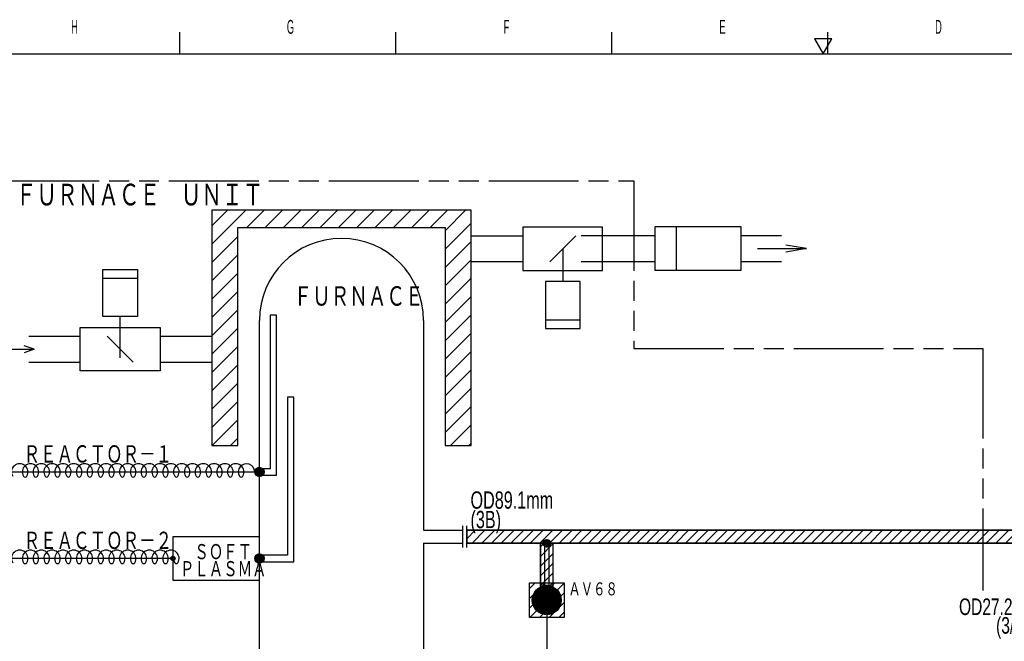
# Model space of a CAD drawing. Header units: millimetres. Extents: x 0 to 840, y 0 to 591.
# Tile 24 of 27: x 444 to 672, y 446 to 590. Entities that reach past the tile are written whole.
import ezdxf

# ---------------------------------------------------------------- set-up
doc = ezdxf.new("R2010")
doc.units = ezdxf.units.MM
doc.header["$LTSCALE"] = 46.255
doc.linetypes.add('PHANTOM', pattern=[0.8, 0.45, -0.05, 0.1, -0.05, 0.1, -0.05])
doc.layers.get('0').update_dxf_attribs({"linetype": 'CONTINUOUS'})
for name, color, linetype in [('0001_01', 7, 'CONTINUOUS'), ('0001_03', 7, 'CONTINUOUS'), ('0001_04', 7, 'CONTINUOUS'), ('0013_08', 7, 'CONTINUOUS'), ('AM_0', 7, 'CONTINUOUS')]:
    doc.layers.add(name, color=color, linetype=linetype)
doc.styles.get("Standard").update_dxf_attribs({"font": 'txt', "width": 0.5})
doc.styles.add('TEXTSTYLE_2', font='txt', dxfattribs={"width": 0.7})

msp = doc.modelspace()

# ---------------------------------------------------------------- hatches: boundary and pattern name
at = {"layer": '0001_04', "linetype": 'Continuous'}
h = msp.add_hatch(dxfattribs=at)
h.set_pattern_fill('ANSI31', color=5, scale=1.5875, angle=45, style=0, pattern_type=0)
h.set_pattern_definition([(45, (-130.6624, 130.6624), (-1.122532, 1.122532), [])])
edge = h.paths.add_edge_path()
edge.add_line((547.49, 468.79), (749.86, 468.79))
edge.add_line((749.86, 468.79), (749.86, 454.07))
edge.add_arc((751.36, 450.91), 3.5, 64.6231, 115.3769)
edge.add_line((752.86, 454.07), (752.86, 471.79))
edge.add_line((752.86, 471.79), (547.49, 471.79))
edge.add_line((547.49, 471.79), (547.49, 468.79))
h = msp.add_hatch(dxfattribs=at)
h.set_pattern_fill('ANSI31', color=5, scale=1.5875, angle=45, style=0, pattern_type=0)
h.set_pattern_definition([(45, (0, 0), (-1.122532, 1.122532), [])])
edge = h.paths.add_edge_path()
edge.add_arc((566.01, 455.65), 3.36, 63.8564, 116.1436)
edge.add_line((567.49, 458.67), (567.49, 468.79))
edge.add_line((567.49, 468.79), (564.53, 468.79))
edge.add_line((564.53, 468.79), (564.53, 458.67))
h = msp.add_hatch(dxfattribs=at)
h.set_pattern_fill('ANSI31', color=5, scale=1.5875, angle=45, style=0, pattern_type=0)
h.set_pattern_definition([(45, (-143.4638, 143.4638), (-1.122532, 1.122532), [])])
h.paths.add_polyline_path([(562.01, 459.65), (570.01, 459.65), (570.01, 451.65), (562.01, 451.65)])
at = {"layer": 'AM_0', "linetype": 'Continuous'}
h = msp.add_hatch(dxfattribs=at)
h.set_pattern_fill('ANSI31', color=4, scale=0.0635, angle=45, style=0, pattern_type=0)
h.set_pattern_definition([(45, (-141.508664, 141.508664), (-0.0449012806, 0.0449012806), [])])
edge = h.paths.add_edge_path()
edge.add_arc((566.01, 455.65), 3.36, 0, 360)

# ---------------------------------------------------------------- linework, layer by layer
at = {"color": 2, "linetype": 'Continuous'}
for p, q in [((481, 587), (481, 582)), ((531, 587), (531, 582)), ((581, 587), (581, 582)), ((631, 587), (631, 582)), ((632, 585.46), (628, 585.46)), ((628, 585.46), (630, 582)), ((630, 582), (632, 585.46))]:
    msp.add_line(p, q, dxfattribs=at)
at = {"color": 7, "linetype": 'Continuous'}
msp.add_line((25, 582), (831, 582), dxfattribs=at)
at = {"layer": '0001_01', "color": 2, "linetype": 'PHANTOM'}
for p, q in [((34.52, 552.59), (586.18, 552.59)), ((586.18, 552.59), (586.18, 513.84)), ((586.18, 513.84), (666.93, 513.84)), ((666.93, 513.84), (666.93, 457.85))]:
    msp.add_line(p, q, dxfattribs=at)
at = {"layer": '0001_01', "color": 2, "linetype": 'Continuous'}
for p, q in [((488.49, 545.86), (488.49, 491.44)), ((548.49, 545.86), (488.49, 545.86)), ((548.49, 491.44), (548.49, 545.86)), ((494.49, 491.44), (494.49, 541.86)), ((494.49, 541.86), (542.49, 541.86)), ((542.49, 541.86), (542.49, 491.44)), ((560.49, 541.91), (560.49, 531.91)), ((578.94, 541.91), (560.49, 541.91)), ((578.94, 531.91), (578.94, 541.91)), ((611.02, 541.95), (591.02, 541.95)), ((591.02, 541.89), (591.02, 531.89)), ((596.02, 531.95), (596.02, 541.95)), ((611.02, 531.95), (611.02, 541.95)), ((548.49, 539.91), (560.49, 539.91)), ((572.71, 539.91), (566.71, 533.91)), ((573.94, 539.95), (591.02, 539.95)), ((611.02, 539.95), (620.38, 539.95)), ((569.71, 536.91), (569.71, 529.35)), ((614.79, 536.94), (626.12, 536.94)), ((626.12, 536.94), (621.32, 537.74)), ((626.12, 536.94), (621.32, 536.14)), ((560.49, 533.92), (548.49, 533.93)), ((573.94, 533.95), (591.02, 533.95)), ((611.02, 533.95), (620.38, 533.95)), ((463.26, 521.22), (463.26, 532.13)), ((463.26, 532.13), (471.26, 532.13)), ((471.26, 532.13), (471.26, 521.22)), ((560.49, 531.91), (578.94, 531.91)), ((591.02, 531.95), (611.02, 531.95)), ((463.26, 530.13), (471.26, 530.13)), ((565.71, 529.35), (565.71, 518.45)), ((573.71, 529.35), (565.71, 529.35)), ((573.71, 518.45), (573.71, 529.35)), ((471.26, 521.22), (463.26, 521.22)), ((467.26, 511.67), (467.26, 521.22)), ((499.49, 439.79), (499.49, 520.32)), ((501.99, 521.56), (501.99, 486.03)), ((503.49, 521.56), (501.99, 521.56)), ((503.49, 484.53), (503.49, 521.56)), ((537.49, 520.32), (537.49, 471.79)), ((565.71, 520.45), (573.71, 520.45)), ((458.03, 508.67), (458.03, 518.67)), ((458.03, 518.67), (476.49, 518.67)), ((476.49, 518.67), (476.49, 508.67)), ((565.71, 518.45), (573.71, 518.45)), ((446.12, 516.67), (458.03, 516.67)), ((470.26, 510.67), (464.26, 516.67)), ((476.49, 516.67), (488.49, 516.67)), ((439.19, 513.67), (447.37, 513.67)), ((447.37, 513.67), (445.06, 514.47)), ((447.37, 513.67), (445.06, 512.87)), ((446.12, 510.67), (458.03, 510.67)), ((476.49, 510.67), (488.49, 510.67)), ((476.49, 508.67), (458.03, 508.67)), ((505.99, 502.56), (505.99, 466.03)), ((507.49, 502.56), (505.99, 502.56)), ((507.49, 464.53), (507.49, 502.56)), ((488.49, 491.44), (494.49, 491.44)), ((542.49, 491.44), (548.49, 491.44)), ((501.99, 486.03), (499.49, 486.03)), ((408.11, 485.29), (499.49, 485.29)), ((499.49, 484.53), (503.49, 484.53)), ((546.49, 472.79), (546.49, 467.79)), ((547.49, 467.79), (547.49, 472.79)), ((479.49, 470.28), (479.49, 460.28)), ((499.49, 470.28), (479.49, 470.28)), ((537.49, 471.79), (546.49, 471.79)), ((547.49, 471.79), (752.86, 471.79)), ((537.49, 468.79), (537.49, 439.79)), ((537.49, 468.79), (546.49, 468.79)), ((749.86, 468.79), (547.49, 468.79)), ((565.53, 458.97), (565.53, 468.79)), ((566.49, 468.79), (566.49, 458.97)), ((479.49, 465.29), (301.27, 465.29)), ((505.99, 466.03), (499.49, 466.03)), ((499.49, 464.53), (507.49, 464.53)), ((479.49, 460.28), (499.49, 460.28)), ((566.01, 452.29), (566.01, 443.53))]:
    msp.add_line(p, q, dxfattribs=at)
at = {"layer": '0001_01', "color": 5, "linetype": 'Continuous'}
for p, q in [((564.53, 458.67), (564.53, 468.79)), ((567.49, 458.67), (567.49, 468.79))]:
    msp.add_line(p, q, dxfattribs=at)
at = {"layer": '0001_01', "color": 2, "linetype": 'Continuous'}
for centre, radius in [((499.49, 485.28), 1.08), ((566.01, 468.79), 0.865), ((479.49, 465.28), 0.5), ((499.49, 465.28), 1.08), ((566.01, 455.65), 3.36)]:
    msp.add_circle(centre, radius, dxfattribs=at)
msp.add_arc((518.49, 520.32), 19, 0, 180, dxfattribs=at)
at = {"layer": '0001_04', "color": 5, "linetype": 'Continuous'}
for p, q in [((488.49, 542.25), (492.09, 545.86)), ((488.49, 538.01), (496.33, 545.86)), ((496.57, 541.86), (500.57, 545.86)), ((500.82, 541.86), (504.82, 545.86)), ((505.06, 541.86), (509.06, 545.86)), ((509.3, 541.86), (513.3, 545.86)), ((513.54, 541.86), (517.54, 545.86)), ((517.79, 541.86), (521.79, 545.86)), ((522.03, 541.86), (526.03, 545.86)), ((526.27, 541.86), (530.27, 545.86)), ((530.52, 541.86), (534.52, 545.86)), ((534.76, 541.86), (538.76, 545.86)), ((539, 541.86), (543, 545.86)), ((542.49, 541.1), (547.24, 545.86)), ((542.49, 536.86), (548.49, 542.86)), ((488.49, 533.77), (494.49, 539.77)), ((542.49, 532.61), (548.49, 538.61)), ((488.49, 529.53), (494.49, 535.53)), ((542.49, 528.37), (548.49, 534.37)), ((488.49, 525.28), (494.49, 531.28)), ((542.49, 524.13), (548.49, 530.13)), ((488.49, 521.04), (494.49, 527.04)), ((542.49, 519.89), (548.49, 525.89)), ((488.49, 516.8), (494.49, 522.8)), ((542.49, 515.64), (548.49, 521.64)), ((488.49, 512.55), (494.49, 518.55)), ((542.49, 511.4), (548.49, 517.4)), ((488.49, 508.31), (494.49, 514.31)), ((542.49, 507.16), (548.49, 513.16)), ((488.49, 504.07), (494.49, 510.07)), ((542.49, 502.92), (548.49, 508.92)), ((488.49, 499.83), (494.49, 505.83)), ((542.49, 498.67), (548.49, 504.67)), ((488.49, 495.58), (494.49, 501.58)), ((542.49, 494.43), (548.49, 500.43)), ((488.58, 491.44), (494.49, 497.34)), ((543.74, 491.44), (548.49, 496.19)), ((492.83, 491.44), (494.49, 493.1)), ((547.98, 491.44), (548.49, 491.94)), ((498.41, 485.28), (499.49, 486.36)), ((498.41, 485.15), (499.62, 486.36)), ((498.42, 485.43), (499.34, 486.35)), ((498.44, 485.03), (499.74, 486.33)), ((498.46, 485.62), (499.15, 486.31)), ((498.47, 484.92), (499.85, 486.3)), ((498.51, 484.82), (499.95, 486.26)), ((498.56, 484.73), (500.04, 486.21)), ((498.59, 485.89), (498.88, 486.18)), ((498.62, 484.64), (500.13, 486.15)), ((498.68, 484.57), (500.21, 486.09)), ((498.75, 484.49), (500.28, 486.02)), ((498.83, 484.43), (500.34, 485.94)), ((498.91, 484.37), (500.4, 485.86)), ((499, 484.32), (500.45, 485.77)), ((499.1, 484.28), (500.49, 485.67)), ((499.21, 484.24), (500.53, 485.57)), ((499.32, 484.22), (500.55, 485.45)), ((499.45, 484.21), (500.57, 485.32)), ((499.6, 484.21), (500.56, 485.17)), ((499.77, 484.24), (500.53, 485)), ((500.01, 484.34), (500.43, 484.76)), ((547.49, 471.79), (547.49, 468.79)), ((547.49, 471.79), (547.49, 468.79)), ((752.86, 471.79), (547.49, 471.79)), ((752.86, 471.79), (547.49, 471.79)), ((565.15, 468.76), (566.04, 469.65)), ((565.16, 468.91), (565.89, 469.64)), ((565.16, 468.63), (566.17, 469.64)), ((565.19, 468.52), (566.28, 469.61)), ((565.2, 469.1), (565.7, 469.59)), ((565.23, 468.41), (566.38, 469.57)), ((565.28, 468.32), (566.47, 469.52)), ((547.49, 468.79), (749.86, 468.79)), ((547.49, 468.79), (749.86, 468.79)), ((564.53, 468.79), (564.53, 458.67)), ((564.53, 468.79), (564.53, 458.67)), ((567.49, 468.79), (564.53, 468.79)), ((565.34, 468.24), (566.56, 469.46)), ((565.41, 468.17), (566.63, 469.39)), ((565.48, 468.1), (566.7, 469.31)), ((565.57, 468.04), (566.75, 469.23)), ((565.66, 468), (566.8, 469.14)), ((565.76, 467.96), (566.84, 469.03)), ((565.88, 467.93), (566.87, 468.92)), ((566.01, 467.92), (566.88, 468.79)), ((566.16, 467.93), (566.86, 468.63)), ((566.37, 468), (566.8, 468.43)), ((567.49, 458.67), (567.49, 468.79)), ((567.49, 458.67), (567.49, 468.79)), ((478.99, 465.3), (479.48, 465.78)), ((479, 465.17), (479.6, 465.77)), ((479.02, 465.47), (479.3, 465.75)), ((479.04, 465.06), (479.71, 465.73)), ((479.09, 464.98), (479.79, 465.68)), ((479.16, 464.9), (479.87, 465.61)), ((479.24, 464.85), (479.92, 465.53)), ((479.34, 464.81), (479.97, 465.43)), ((479.47, 464.79), (479.99, 465.31)), ((479.63, 464.81), (479.97, 465.14)), ((498.41, 465.34), (499.43, 466.36)), ((498.41, 465.2), (499.57, 466.36)), ((498.43, 465.5), (499.27, 466.34)), ((498.43, 465.08), (499.69, 466.34)), ((498.45, 464.96), (499.81, 466.32)), ((498.49, 465.71), (499.06, 466.28)), ((498.49, 464.86), (499.91, 466.28)), ((498.54, 464.77), (500, 466.23)), ((498.59, 464.68), (500.09, 466.18)), ((498.65, 464.6), (500.17, 466.12)), ((498.72, 464.52), (500.25, 466.05)), ((498.79, 464.46), (500.31, 465.98)), ((498.87, 464.39), (500.38, 465.9)), ((498.96, 464.34), (500.43, 465.81)), ((499.06, 464.29), (500.48, 465.71)), ((499.16, 464.26), (500.52, 465.61)), ((499.27, 464.23), (500.54, 465.5)), ((499.4, 464.21), (500.56, 465.38)), ((499.53, 464.21), (500.56, 465.24)), ((499.69, 464.23), (500.55, 465.08)), ((499.9, 464.29), (500.48, 464.87)), ((562.01, 451.65), (562.01, 459.65)), ((562.01, 451.65), (562.01, 459.65)), ((562.01, 459.65), (570.01, 459.65)), ((562.01, 459.65), (570.01, 459.65)), ((570.01, 459.65), (570.01, 451.65)), ((570.01, 459.65), (570.01, 451.65)), ((570.01, 451.65), (562.01, 451.65)), ((570.01, 451.65), (562.01, 451.65))]:
    msp.add_line(p, q, dxfattribs=at)
msp.add_arc((566.01, 455.65), 3.36, 63.8564, 116.1436, dxfattribs=at)
msp.add_arc((566.01, 455.65), 3.36, 63.8564, 116.1436, dxfattribs=at)
at = {"layer": '0013_08', "color": 9, "linetype": 'Continuous'}
for centre, radius, start, end in [((444.01, 485.29), 1.9, 328.533, 211.467), ((446.51, 485.29), 1.9, 328.533, 211.467), ((449.01, 485.29), 1.9, 328.533, 211.467), ((451.51, 485.29), 1.9, 328.533, 211.467), ((454.01, 485.29), 1.9, 328.533, 211.467), ((456.51, 485.29), 1.9, 328.533, 211.467), ((459.01, 485.29), 1.9, 328.533, 211.467), ((461.51, 485.29), 1.9, 328.533, 211.467), ((464.01, 485.29), 1.9, 328.533, 211.467), ((466.51, 485.29), 1.9, 328.533, 211.467), ((469.01, 485.29), 1.9, 328.533, 211.467), ((471.51, 485.29), 1.9, 328.533, 211.467), ((474.01, 485.29), 1.9, 328.533, 211.467), ((476.51, 485.29), 1.9, 328.533, 211.467), ((479.01, 485.29), 1.9, 328.533, 211.467), ((481.51, 485.29), 1.9, 328.533, 211.467), ((484.01, 485.29), 1.9, 328.533, 211.467), ((486.51, 485.29), 1.9, 328.533, 211.467), ((489.01, 485.29), 1.9, 328.533, 211.467), ((491.51, 485.29), 1.9, 328.533, 211.467), ((494.01, 485.29), 1.9, 328.533, 211.467), ((496.51, 485.29), 1.9, 0, 211.467), ((445.26, 484.52), 0.431, 211.467, 328.533), ((447.76, 484.52), 0.431, 211.467, 328.533), ((450.26, 484.52), 0.431, 211.467, 328.533), ((452.76, 484.52), 0.431, 211.467, 328.533), ((455.26, 484.52), 0.431, 211.467, 328.533), ((457.76, 484.52), 0.431, 211.467, 328.533), ((460.26, 484.52), 0.431, 211.467, 328.533), ((462.76, 484.52), 0.431, 211.467, 328.533), ((465.26, 484.52), 0.431, 211.467, 328.533), ((467.76, 484.52), 0.431, 211.467, 328.533), ((470.26, 484.52), 0.431, 211.467, 328.533), ((472.76, 484.52), 0.431, 211.467, 328.533), ((475.26, 484.52), 0.431, 211.467, 328.533), ((477.76, 484.52), 0.431, 211.467, 328.533), ((480.26, 484.52), 0.431, 211.467, 328.533), ((482.76, 484.52), 0.431, 211.467, 328.533), ((485.26, 484.52), 0.431, 211.467, 328.533), ((487.76, 484.52), 0.431, 211.467, 328.533), ((490.26, 484.52), 0.431, 211.467, 328.533), ((492.76, 484.52), 0.431, 211.467, 328.533), ((495.26, 484.52), 0.431, 211.467, 328.533), ((444.01, 465.29), 1.9, 328.533, 211.467), ((446.51, 465.29), 1.9, 328.533, 211.467), ((449.01, 465.29), 1.9, 328.533, 211.467), ((451.51, 465.29), 1.9, 328.533, 211.467), ((454.01, 465.29), 1.9, 328.533, 211.467), ((456.51, 465.29), 1.9, 328.533, 211.467), ((459.01, 465.29), 1.9, 328.533, 211.467), ((461.51, 465.29), 1.9, 328.533, 211.467), ((464.01, 465.29), 1.9, 328.533, 211.467), ((466.51, 465.29), 1.9, 328.533, 211.467), ((469.01, 465.29), 1.9, 328.533, 211.467), ((471.51, 465.29), 1.9, 328.533, 211.467), ((474.01, 465.29), 1.9, 328.533, 211.467), ((476.51, 465.29), 1.9, 328.533, 211.467), ((479.01, 465.29), 1.9, 328.533, 211.467), ((481.51, 465.29), 1.9, 180, 211.467), ((445.26, 464.52), 0.431, 211.467, 328.533), ((447.76, 464.52), 0.431, 211.467, 328.533), ((450.26, 464.52), 0.431, 211.467, 328.533), ((452.76, 464.52), 0.431, 211.467, 328.533), ((455.26, 464.52), 0.431, 211.467, 328.533), ((457.76, 464.52), 0.431, 211.467, 328.533), ((460.26, 464.52), 0.431, 211.467, 328.533), ((462.76, 464.52), 0.431, 211.467, 328.533), ((465.26, 464.52), 0.431, 211.467, 328.533), ((467.76, 464.52), 0.431, 211.467, 328.533), ((470.26, 464.52), 0.431, 211.467, 328.533), ((472.76, 464.52), 0.431, 211.467, 328.533), ((475.26, 464.52), 0.431, 211.467, 328.533), ((477.76, 464.52), 0.431, 211.467, 328.533), ((480.26, 464.52), 0.431, 211.467, 328.533)]:
    msp.add_arc(centre, radius, start, end, dxfattribs=at)
at = {"layer": 'AM_0', "color": 4, "linetype": 'Continuous'}
msp.add_circle((566.01, 455.65), 3.36, dxfattribs=at)
msp.add_circle((566.01, 455.65), 3.36, dxfattribs=at)

# ---------------------------------------------------------------- texts
at = {"color": 2, "linetype": 'Continuous', "char_height": 3.2, "width": 1.6, "attachment_point": 2, "line_spacing_factor": 0.9}
for s, insert in [('H', (456.69, 589.84)), ('G', (506.69, 589.84)), ('F', (556.69, 589.84)), ('E', (606.69, 589.84)), ('D', (656.69, 589.84))]:
    msp.add_mtext(s, dxfattribs=dict(at, insert=insert))
at = {"layer": '0001_03', "color": 4, "linetype": 'Continuous', "line_spacing_factor": 0.675, "style": 'TEXTSTYLE_2'}
for s, insert, char_height, width, attachment_point in [('ＦＵＲＮＡＣＥ\u3000ＵＮＩＴ', (443.1, 551.96), 5, 82.5, 1), ('ＦＵＲＮＡＣＥ', (507.42, 528.25), 4.5, 43.3125, 1), ('ＲＥＡＣＴＯＲ－１', (444.92, 491.47), 4, 49.5, 1), ('OD89.1mm\\P(3B)', (548.36, 480.79), 4, 22.4, 1), ('ＲＥＡＣＴＯＲ－２', (444.92, 471.47), 4, 49.5, 1), ('\u3000ＳＯＦＴ\\PＰＬＡＳＭＡ', (481.09, 468.61), 3.5, 28.875, 1), ('ＡＶ６８', (571.01, 459.75), 3, 16.5, 1), ('OD27.2mm\\P(3/4B)', (679.82, 456.04), 3.84, 21.504, 3)]:
    msp.add_mtext(s, dxfattribs=dict(at, insert=insert, char_height=char_height, width=width, attachment_point=attachment_point))

doc.saveas('drawing.dxf')
